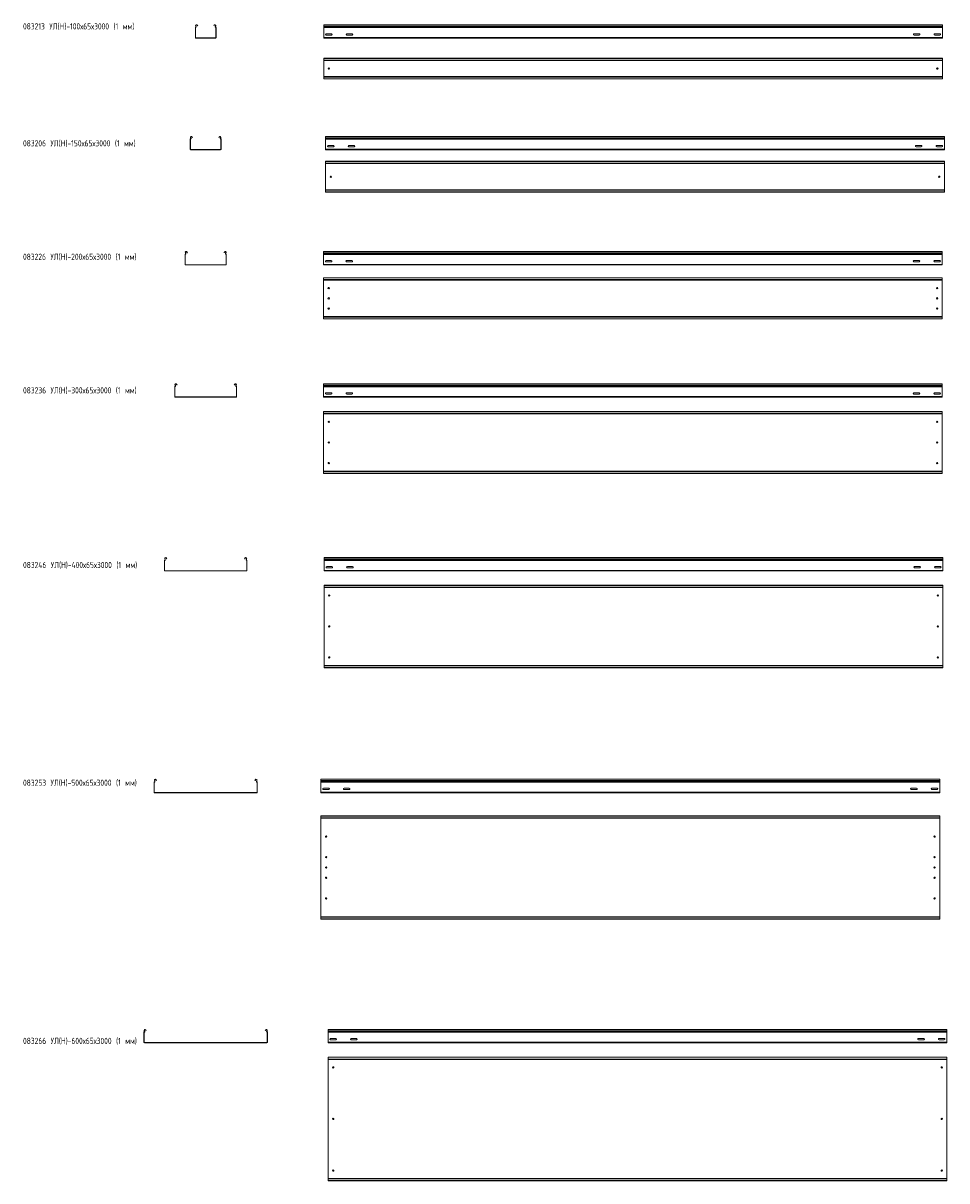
# Model space of a CAD drawing. Header units: millimetres. Extents: x -789 to 3689, y -6202 to -590.
import ezdxf

# ---------------------------------------------------------------- set-up
doc = ezdxf.new("R2010")
doc.units = ezdxf.units.MM
doc.styles.add('SLDTEXTSTYLE0', font='TXT', dxfattribs={"width": 0.7, "bigfont": 'bigfont'})

msp = doc.modelspace()

# ---------------------------------------------------------------- linework, layer by layer
at = {"color": 7, "linetype": 'Continuous', "lineweight": 15}
for p, q in [((47.2, -611.8), (46.2, -611.8)), ((46.2, -660), (46.2, -611.8)), ((47.2, -660), (47.2, -611.8)), ((47.5, -610.1), (47.8, -611)), ((48.6, -603.6), (47.7, -604.1)), ((49, -606.5), (47.7, -604.1)), ((49.9, -606), (48.6, -603.6)), ((49, -606.5), (49.9, -606)), ((55.6, -599.9), (54.8, -600.3)), ((54.8, -600.3), (56.5, -603.6)), ((55.6, -599.9), (57.4, -603.1)), ((57.4, -603.1), (56.5, -603.6)), ((135, -603.1), (136.7, -599.9)), ((135.8, -603.6), (135, -603.1)), ((135.8, -603.6), (137.6, -600.3)), ((137.6, -600.3), (136.7, -599.9)), ((143.8, -603.6), (142.5, -606)), ((142.5, -606), (143.4, -606.5)), ((144.6, -604.1), (143.4, -606.5)), ((144.6, -604.1), (143.8, -603.6)), ((144.9, -610.1), (144.6, -611)), ((146.2, -611.8), (145.2, -611.8)), ((145.2, -611.8), (145.2, -660)), ((146.2, -611.8), (146.2, -660)), ((3668.3, -597.5), (668.3, -597.5)), ((668.3, -604.1), (668.3, -597.5)), ((3668.3, -604.1), (668.3, -604.1)), ((668.3, -606.5), (668.3, -604.1)), ((3668.3, -606.5), (668.3, -606.5)), ((668.3, -610.1), (668.3, -606.5)), ((3668.3, -610.1), (668.3, -610.1)), ((668.3, -611.8), (668.3, -610.1)), ((3668.3, -611.8), (668.3, -611.8)), ((668.3, -660), (668.3, -611.8)), ((3668.3, -604.1), (3668.3, -597.5)), ((3668.3, -606.5), (3668.3, -604.1)), ((3668.3, -610.1), (3668.3, -606.5)), ((3668.3, -611.8), (3668.3, -610.1)), ((3668.3, -660), (3668.3, -611.8)), ((46.2, -660), (47.2, -660)), ((48.7, -661.5), (48.7, -662.5)), ((143.7, -661.5), (48.7, -661.5)), ((143.7, -662.5), (48.7, -662.5)), ((143.7, -662.5), (143.7, -661.5)), ((145.2, -660), (146.2, -660)), ((3668.3, -660), (668.3, -660)), ((668.3, -662.5), (668.3, -660)), ((3668.3, -662.5), (668.3, -662.5)), ((706, -641.2), (680.5, -641.2)), ((680.5, -647.7), (706, -647.7)), ((806, -641.2), (780.5, -641.2)), ((780.5, -647.7), (806, -647.7)), ((3530.5, -641.2), (3556, -641.2)), ((3556, -647.7), (3530.5, -647.7)), ((3630.5, -641.2), (3656, -641.2)), ((3656, -647.7), (3630.5, -647.7)), ((3668.3, -662.5), (3668.3, -660)), ((3668.3, -760.7), (668.3, -760.7)), ((668.3, -761.7), (668.3, -760.7)), ((3668.3, -761.7), (668.3, -761.7)), ((668.3, -770.2), (668.3, -761.7)), ((3668.3, -770.2), (668.3, -770.2)), ((668.3, -772), (668.3, -770.2)), ((3668.3, -772), (668.3, -772)), ((668.3, -772), (668.3, -849.5)), ((3668.3, -761.7), (3668.3, -760.7)), ((3668.3, -770.2), (3668.3, -761.7)), ((3668.3, -772), (3668.3, -770.2)), ((3668.3, -772), (3668.3, -849.5)), ((3668.3, -849.5), (668.3, -849.5)), ((668.3, -851.3), (668.3, -849.5)), ((3668.3, -851.3), (668.3, -851.3)), ((668.3, -859.7), (668.3, -851.3)), ((668.3, -859.7), (3668.3, -859.7)), ((668.3, -860.7), (668.3, -859.7)), ((3668.3, -860.7), (668.3, -860.7)), ((3668.3, -851.3), (3668.3, -849.5)), ((3668.3, -859.7), (3668.3, -851.3)), ((3668.3, -860.7), (3668.3, -859.7)), ((22.2, -1153.2), (21.2, -1153.2)), ((21.2, -1201.4), (21.2, -1153.2)), ((22.2, -1201.4), (22.2, -1153.2)), ((22.5, -1151.4), (22.8, -1152.4)), ((23.6, -1145), (22.7, -1145.5)), ((24, -1147.9), (22.7, -1145.5)), ((24.9, -1147.4), (23.6, -1145)), ((24, -1147.9), (24.9, -1147.4)), ((30.6, -1141.2), (29.8, -1141.7)), ((29.8, -1141.7), (31.5, -1145)), ((30.6, -1141.2), (32.4, -1144.5)), ((32.4, -1144.5), (31.5, -1145)), ((160, -1144.5), (161.7, -1141.2)), ((160.8, -1145), (160, -1144.5)), ((160.8, -1145), (162.6, -1141.7)), ((162.6, -1141.7), (161.7, -1141.2)), ((168.8, -1145), (167.5, -1147.4)), ((167.5, -1147.4), (168.4, -1147.9)), ((169.6, -1145.5), (168.4, -1147.9)), ((169.6, -1145.5), (168.8, -1145)), ((169.9, -1151.4), (169.6, -1152.4)), ((171.2, -1153.2), (170.2, -1153.2)), ((170.2, -1153.2), (170.2, -1201.4)), ((171.2, -1153.2), (171.2, -1201.4)), ((3677.8, -1138.9), (677.8, -1138.9)), ((677.8, -1145.5), (677.8, -1138.9)), ((3677.8, -1145.5), (677.8, -1145.5)), ((677.8, -1147.9), (677.8, -1145.5)), ((3677.8, -1147.9), (677.8, -1147.9)), ((677.8, -1151.4), (677.8, -1147.9)), ((3677.8, -1151.4), (677.8, -1151.4)), ((677.8, -1153.2), (677.8, -1151.4)), ((3677.8, -1153.2), (677.8, -1153.2)), ((677.8, -1201.4), (677.8, -1153.2)), ((3677.8, -1145.5), (3677.8, -1138.9)), ((3677.8, -1147.9), (3677.8, -1145.5)), ((3677.8, -1151.4), (3677.8, -1147.9)), ((3677.8, -1153.2), (3677.8, -1151.4)), ((3677.8, -1201.4), (3677.8, -1153.2)), ((21.2, -1201.4), (22.2, -1201.4)), ((23.7, -1202.9), (23.7, -1203.9)), ((168.7, -1202.9), (23.7, -1202.9)), ((168.7, -1203.9), (23.7, -1203.9)), ((168.7, -1203.9), (168.7, -1202.9)), ((170.2, -1201.4), (171.2, -1201.4)), ((3677.8, -1201.4), (677.8, -1201.4)), ((677.8, -1203.9), (677.8, -1201.4)), ((3677.8, -1203.9), (677.8, -1203.9)), ((715.6, -1182.6), (690.1, -1182.6)), ((690.1, -1189.1), (715.6, -1189.1)), ((815.6, -1182.6), (790.1, -1182.6)), ((790.1, -1189.1), (815.6, -1189.1)), ((3540.1, -1182.6), (3565.6, -1182.6)), ((3565.6, -1189.1), (3540.1, -1189.1)), ((3640.1, -1182.6), (3665.6, -1182.6)), ((3665.6, -1189.1), (3640.1, -1189.1)), ((3677.8, -1203.9), (3677.8, -1201.4)), ((3677.8, -1259.6), (677.8, -1259.6)), ((677.8, -1260.6), (677.8, -1259.6)), ((3677.8, -1260.6), (677.8, -1260.6)), ((677.8, -1269.1), (677.8, -1260.6)), ((3677.8, -1269.1), (677.8, -1269.1)), ((677.8, -1270.8), (677.8, -1269.1)), ((3677.8, -1270.8), (677.8, -1270.8)), ((677.8, -1270.8), (677.8, -1398.4)), ((3677.8, -1260.6), (3677.8, -1259.6)), ((3677.8, -1269.1), (3677.8, -1260.6)), ((3677.8, -1270.8), (3677.8, -1269.1)), ((3677.8, -1270.8), (3677.8, -1398.4)), ((3677.8, -1398.4), (677.8, -1398.4)), ((677.8, -1400.1), (677.8, -1398.4)), ((3677.8, -1400.1), (677.8, -1400.1)), ((677.8, -1408.6), (677.8, -1400.1)), ((3677.8, -1400.1), (3677.8, -1398.4)), ((3677.8, -1408.6), (3677.8, -1400.1)), ((677.8, -1408.6), (3677.8, -1408.6)), ((677.8, -1409.6), (677.8, -1408.6)), ((3677.8, -1409.6), (677.8, -1409.6)), ((3677.8, -1409.6), (3677.8, -1408.6)), ((-2.8, -1711.7), (-3.8, -1711.7)), ((-3.8, -1759.8), (-3.8, -1711.7)), ((-2.8, -1759.8), (-2.8, -1711.7)), ((-2.5, -1709.9), (-2.2, -1710.9)), ((-1.4, -1703.5), (-2.3, -1704)), ((-1, -1706.3), (-2.3, -1704)), ((-0.1, -1705.9), (-1.4, -1703.5)), ((-1, -1706.3), (-0.1, -1705.9)), ((5.6, -1699.7), (4.8, -1700.2)), ((4.8, -1700.2), (5.1, -1700.8)), ((5.1, -1700.8), (6, -1700.3)), ((6.5, -1703.5), (5.1, -1700.8)), ((5.6, -1699.7), (6, -1700.3)), ((6, -1700.3), (7.4, -1703)), ((7.4, -1703), (6.5, -1703.5)), ((185, -1703), (186.4, -1700.3)), ((185.8, -1703.5), (185, -1703)), ((187.3, -1700.8), (185.8, -1703.5)), ((186.4, -1700.3), (186.7, -1699.7)), ((186.4, -1700.3), (187.3, -1700.8)), ((187.6, -1700.2), (186.7, -1699.7)), ((187.3, -1700.8), (187.6, -1700.2)), ((193.8, -1703.5), (192.5, -1705.9)), ((192.5, -1705.9), (193.4, -1706.3)), ((194.6, -1704), (193.4, -1706.3)), ((194.6, -1704), (193.8, -1703.5)), ((194.9, -1709.9), (194.6, -1710.9)), ((196.2, -1711.7), (195.2, -1711.7)), ((195.2, -1711.7), (195.2, -1759.8)), ((196.2, -1711.7), (196.2, -1759.8)), ((3667.4, -1697.3), (667.4, -1697.3)), ((667.4, -1704), (667.4, -1697.3)), ((3667.4, -1704), (667.4, -1704)), ((667.4, -1706.3), (667.4, -1704)), ((3667.4, -1706.3), (667.4, -1706.3)), ((667.4, -1709.9), (667.4, -1706.3)), ((3667.4, -1709.9), (667.4, -1709.9)), ((667.4, -1711.7), (667.4, -1709.9)), ((3667.4, -1711.7), (667.4, -1711.7)), ((667.4, -1759.8), (667.4, -1711.7)), ((3667.4, -1704), (3667.4, -1697.3)), ((3667.4, -1706.3), (3667.4, -1704)), ((3667.4, -1709.9), (3667.4, -1706.3)), ((3667.4, -1711.7), (3667.4, -1709.9)), ((3667.4, -1759.8), (3667.4, -1711.7)), ((-3.8, -1759.8), (-2.8, -1759.8)), ((-1.3, -1761.3), (-1.3, -1762.3)), ((193.7, -1761.3), (-1.3, -1761.3)), ((193.7, -1762.3), (-1.3, -1762.3)), ((193.7, -1762.3), (193.7, -1761.3)), ((195.2, -1759.8), (196.2, -1759.8)), ((3667.4, -1759.8), (667.4, -1759.8)), ((667.4, -1762.3), (667.4, -1759.8)), ((3667.4, -1762.3), (667.4, -1762.3)), ((705.1, -1741.1), (679.6, -1741.1)), ((679.6, -1747.6), (705.1, -1747.6)), ((805.1, -1741.1), (779.6, -1741.1)), ((779.6, -1747.6), (805.1, -1747.6)), ((3529.6, -1741.1), (3555.1, -1741.1)), ((3555.1, -1747.6), (3529.6, -1747.6)), ((3629.6, -1741.1), (3655.1, -1741.1)), ((3655.1, -1747.6), (3629.6, -1747.6)), ((3667.4, -1762.3), (3667.4, -1759.8)), ((3667.4, -1824.2), (667.4, -1824.2)), ((667.4, -1825.2), (667.4, -1824.2)), ((3667.4, -1825.2), (667.4, -1825.2)), ((667.4, -1833.6), (667.4, -1825.2)), ((3667.4, -1833.6), (667.4, -1833.6)), ((667.4, -1834), (667.4, -1833.6)), ((667.4, -1834), (670.4, -1835.4)), ((667.4, -1834), (667.4, -2014.4)), ((3664.4, -1835.4), (670.4, -1835.4)), ((3664.4, -1835.4), (3667.4, -1834)), ((3667.4, -1825.2), (3667.4, -1824.2)), ((3667.4, -1833.6), (3667.4, -1825.2)), ((3667.4, -1834), (3667.4, -1833.6)), ((3667.4, -1834), (3667.4, -2014.4)), ((670.4, -2013), (667.4, -2014.4)), ((667.4, -2014.7), (667.4, -2014.4)), ((3667.4, -2014.7), (667.4, -2014.7)), ((667.4, -2023.2), (667.4, -2014.7)), ((3664.4, -2013), (670.4, -2013)), ((3667.4, -2014.4), (3664.4, -2013)), ((3667.4, -2014.7), (3667.4, -2014.4)), ((3667.4, -2023.2), (3667.4, -2014.7)), ((667.4, -2023.2), (3667.4, -2023.2)), ((667.4, -2024.2), (667.4, -2023.2)), ((3667.4, -2024.2), (667.4, -2024.2)), ((3667.4, -2024.2), (3667.4, -2023.2)), ((-52.8, -2352.5), (-53.8, -2352.5)), ((-53.8, -2400.7), (-53.8, -2352.5)), ((-52.8, -2400.7), (-52.8, -2352.5)), ((-52.5, -2350.8), (-52.2, -2351.8)), ((-51.4, -2344.4), (-52.3, -2344.8)), ((-51, -2347.2), (-52.3, -2344.8)), ((-50.1, -2346.8), (-51.4, -2344.4)), ((-51, -2347.2), (-50.1, -2346.8)), ((-44.4, -2340.6), (-45.2, -2341.1)), ((-45.2, -2341.1), (-44.9, -2341.7)), ((-44.9, -2341.7), (-44, -2341.2)), ((-43.5, -2344.3), (-44.9, -2341.7)), ((-44.4, -2340.6), (-44, -2341.2)), ((-44, -2341.2), (-42.6, -2343.9)), ((-42.6, -2343.9), (-43.5, -2344.3)), ((235, -2343.9), (236.4, -2341.2)), ((235.8, -2344.3), (235, -2343.9)), ((237.3, -2341.7), (235.8, -2344.3)), ((236.4, -2341.2), (236.7, -2340.6)), ((236.4, -2341.2), (237.3, -2341.7)), ((237.6, -2341.1), (236.7, -2340.6)), ((237.3, -2341.7), (237.6, -2341.1)), ((243.8, -2344.4), (242.5, -2346.8)), ((242.5, -2346.8), (243.4, -2347.2)), ((244.6, -2344.8), (243.4, -2347.2)), ((244.6, -2344.8), (243.8, -2344.4)), ((244.9, -2350.8), (244.6, -2351.8)), ((246.2, -2352.5), (245.2, -2352.5)), ((245.2, -2352.5), (245.2, -2400.7)), ((246.2, -2352.5), (246.2, -2400.7)), ((3667.5, -2338.2), (667.5, -2338.2)), ((667.5, -2344.8), (667.5, -2338.2)), ((3667.5, -2344.8), (667.5, -2344.8)), ((667.5, -2347.2), (667.5, -2344.8)), ((3667.5, -2347.2), (667.5, -2347.2)), ((667.5, -2350.8), (667.5, -2347.2)), ((3667.5, -2350.8), (667.5, -2350.8)), ((667.5, -2352.5), (667.5, -2350.8)), ((3667.5, -2352.5), (667.5, -2352.5)), ((667.5, -2400.7), (667.5, -2352.5)), ((3667.5, -2344.8), (3667.5, -2338.2)), ((3667.5, -2347.2), (3667.5, -2344.8)), ((3667.5, -2350.8), (3667.5, -2347.2)), ((3667.5, -2352.5), (3667.5, -2350.8)), ((3667.5, -2400.7), (3667.5, -2352.5)), ((-53.8, -2400.7), (-52.8, -2400.7)), ((-51.3, -2402.2), (-51.3, -2403.2)), ((243.7, -2402.2), (-51.3, -2402.2)), ((243.7, -2403.2), (-51.3, -2403.2)), ((243.7, -2403.2), (243.7, -2402.2)), ((245.2, -2400.7), (246.2, -2400.7)), ((3667.5, -2400.7), (667.5, -2400.7)), ((667.5, -2403.2), (667.5, -2400.7)), ((3667.5, -2403.2), (667.5, -2403.2)), ((705.2, -2382), (679.7, -2382)), ((679.7, -2388.5), (705.2, -2388.5)), ((805.2, -2382), (779.7, -2382)), ((779.7, -2388.5), (805.2, -2388.5)), ((3529.7, -2382), (3555.2, -2382)), ((3555.2, -2388.5), (3529.7, -2388.5)), ((3629.7, -2382), (3655.2, -2382)), ((3655.2, -2388.5), (3629.7, -2388.5)), ((3667.5, -2403.2), (3667.5, -2400.7)), ((3667.5, -2473), (667.5, -2473)), ((667.5, -2474), (667.5, -2473)), ((3667.5, -2474), (667.5, -2474)), ((667.5, -2482.5), (667.5, -2474)), ((3667.5, -2482.5), (667.5, -2482.5)), ((667.5, -2482.8), (667.5, -2482.5)), ((667.5, -2482.8), (670.5, -2484.2)), ((667.5, -2482.8), (667.5, -2763.2)), ((3664.5, -2484.2), (670.5, -2484.2)), ((3664.5, -2484.2), (3667.5, -2482.8)), ((3667.5, -2474), (3667.5, -2473)), ((3667.5, -2482.5), (3667.5, -2474)), ((3667.5, -2482.8), (3667.5, -2482.5)), ((3667.5, -2482.8), (3667.5, -2763.2)), ((670.5, -2761.8), (667.5, -2763.2)), ((667.5, -2763.6), (667.5, -2763.2)), ((3667.5, -2763.6), (667.5, -2763.6)), ((667.5, -2772), (667.5, -2763.6)), ((667.5, -2772), (3667.5, -2772)), ((667.5, -2773), (667.5, -2772)), ((3667.5, -2773), (667.5, -2773)), ((3664.5, -2761.8), (670.5, -2761.8)), ((3667.5, -2763.2), (3664.5, -2761.8)), ((3667.5, -2763.6), (3667.5, -2763.2)), ((3667.5, -2772), (3667.5, -2763.6)), ((3667.5, -2773), (3667.5, -2772)), ((-102.8, -3195.3), (-103.8, -3195.3)), ((-103.8, -3243.5), (-103.8, -3195.3)), ((-102.8, -3243.5), (-102.8, -3195.3)), ((-102.5, -3193.6), (-102.2, -3194.5)), ((-101.4, -3187.1), (-102.3, -3187.6)), ((-101, -3190), (-102.3, -3187.6)), ((-100.1, -3189.5), (-101.4, -3187.1)), ((-101, -3190), (-100.1, -3189.5)), ((-94.4, -3183.4), (-95.2, -3183.8)), ((-95.2, -3183.8), (-94.9, -3184.5)), ((-94.9, -3184.5), (-94, -3184)), ((-93.5, -3187.1), (-94.9, -3184.5)), ((-94.4, -3183.4), (-94, -3184)), ((-94, -3184), (-92.6, -3186.6)), ((-92.6, -3186.6), (-93.5, -3187.1)), ((285, -3186.6), (286.4, -3184)), ((285.8, -3187.1), (285, -3186.6)), ((287.3, -3184.5), (285.8, -3187.1)), ((286.4, -3184), (286.7, -3183.4)), ((286.4, -3184), (287.3, -3184.5)), ((287.6, -3183.8), (286.7, -3183.4)), ((287.3, -3184.5), (287.6, -3183.8)), ((293.8, -3187.1), (292.5, -3189.5)), ((292.5, -3189.5), (293.4, -3190)), ((294.6, -3187.6), (293.4, -3190)), ((294.6, -3187.6), (293.8, -3187.1)), ((294.9, -3193.6), (294.6, -3194.5)), ((296.2, -3195.3), (295.2, -3195.3)), ((295.2, -3195.3), (295.2, -3243.5)), ((296.2, -3195.3), (296.2, -3243.5)), ((3670.6, -3181), (670.6, -3181)), ((670.6, -3187.6), (670.6, -3181)), ((3670.6, -3187.6), (670.6, -3187.6)), ((670.6, -3190), (670.6, -3187.6)), ((3670.6, -3190), (670.6, -3190)), ((670.6, -3193.6), (670.6, -3190)), ((3670.6, -3193.6), (670.6, -3193.6)), ((670.6, -3195.3), (670.6, -3193.6)), ((3670.6, -3195.3), (670.6, -3195.3)), ((670.6, -3243.5), (670.6, -3195.3)), ((3670.6, -3187.6), (3670.6, -3181)), ((3670.6, -3190), (3670.6, -3187.6)), ((3670.6, -3193.6), (3670.6, -3190)), ((3670.6, -3195.3), (3670.6, -3193.6)), ((3670.6, -3243.5), (3670.6, -3195.3)), ((-103.8, -3243.5), (-102.8, -3243.5)), ((-101.3, -3245), (-101.3, -3246)), ((293.7, -3245), (-101.3, -3245)), ((293.7, -3246), (-101.3, -3246)), ((293.7, -3246), (293.7, -3245)), ((295.2, -3243.5), (296.2, -3243.5)), ((3670.6, -3243.5), (670.6, -3243.5)), ((670.6, -3246), (670.6, -3243.5)), ((3670.6, -3246), (670.6, -3246)), ((708.4, -3224.7), (682.9, -3224.7)), ((682.9, -3231.2), (708.4, -3231.2)), ((808.4, -3224.7), (782.9, -3224.7)), ((782.9, -3231.2), (808.4, -3231.2)), ((3532.9, -3224.7), (3558.4, -3224.7)), ((3558.4, -3231.2), (3532.9, -3231.2)), ((3632.9, -3224.7), (3658.4, -3224.7)), ((3658.4, -3231.2), (3632.9, -3231.2)), ((3670.6, -3246), (3670.6, -3243.5)), ((3670.6, -3314.7), (670.6, -3314.7)), ((670.6, -3315.7), (670.6, -3314.7)), ((3670.6, -3315.7), (670.6, -3315.7)), ((670.6, -3324.2), (670.6, -3315.7)), ((3670.6, -3324.2), (670.6, -3324.2)), ((670.6, -3324.5), (670.6, -3324.2)), ((670.6, -3324.5), (673.6, -3325.9)), ((670.6, -3324.5), (670.6, -3704.9)), ((3667.6, -3325.9), (673.6, -3325.9)), ((3667.6, -3325.9), (3670.6, -3324.5)), ((3670.6, -3315.7), (3670.6, -3314.7)), ((3670.6, -3324.2), (3670.6, -3315.7)), ((3670.6, -3324.5), (3670.6, -3324.2)), ((3670.6, -3324.5), (3670.6, -3704.9)), ((673.6, -3703.5), (670.6, -3704.9)), ((3667.6, -3703.5), (673.6, -3703.5)), ((3670.6, -3704.9), (3667.6, -3703.5)), ((670.6, -3705.3), (670.6, -3704.9)), ((3670.6, -3705.3), (670.6, -3705.3)), ((670.6, -3713.7), (670.6, -3705.3)), ((670.6, -3713.7), (3670.6, -3713.7)), ((670.6, -3714.7), (670.6, -3713.7)), ((3670.6, -3714.7), (670.6, -3714.7)), ((3670.6, -3705.3), (3670.6, -3704.9)), ((3670.6, -3713.7), (3670.6, -3705.3)), ((3670.6, -3714.7), (3670.6, -3713.7)), ((-151.4, -4261.9), (-152.3, -4262.4)), ((-151, -4264.8), (-152.3, -4262.4)), ((-150.1, -4264.3), (-151.4, -4261.9)), ((-151, -4264.8), (-150.1, -4264.3)), ((-144.4, -4258.2), (-145.2, -4258.6)), ((-145.2, -4258.6), (-144.9, -4259.3)), ((-144.9, -4259.3), (-144, -4258.8)), ((-143.5, -4261.9), (-144.9, -4259.3)), ((-144.4, -4258.2), (-144, -4258.8)), ((-144, -4258.8), (-142.6, -4261.4)), ((-142.6, -4261.4), (-143.5, -4261.9)), ((335, -4261.4), (336.4, -4258.8)), ((335.8, -4261.9), (335, -4261.4)), ((337.3, -4259.3), (335.8, -4261.9)), ((336.4, -4258.8), (336.7, -4258.2)), ((336.4, -4258.8), (337.3, -4259.3)), ((337.6, -4258.6), (336.7, -4258.2)), ((337.3, -4259.3), (337.6, -4258.6)), ((343.8, -4261.9), (342.5, -4264.3)), ((342.5, -4264.3), (343.4, -4264.8)), ((344.6, -4262.4), (343.4, -4264.8)), ((344.6, -4262.4), (343.8, -4261.9)), ((3654.8, -4255.8), (654.8, -4255.8)), ((654.8, -4262.4), (654.8, -4255.8)), ((3654.8, -4262.4), (654.8, -4262.4)), ((654.8, -4264.8), (654.8, -4262.4)), ((3654.8, -4264.8), (654.8, -4264.8)), ((654.8, -4268.4), (654.8, -4264.8)), ((3654.8, -4262.4), (3654.8, -4255.8)), ((3654.8, -4264.8), (3654.8, -4262.4)), ((3654.8, -4268.4), (3654.8, -4264.8)), ((-152.8, -4270.1), (-153.8, -4270.1)), ((-153.8, -4318.3), (-153.8, -4270.1)), ((-153.8, -4318.3), (-152.8, -4318.3)), ((-152.8, -4318.3), (-152.8, -4270.1)), ((-152.5, -4268.4), (-152.2, -4269.3)), ((-151.3, -4319.8), (-151.3, -4320.8)), ((343.7, -4319.8), (-151.3, -4319.8)), ((343.7, -4320.8), (-151.3, -4320.8)), ((343.7, -4320.8), (343.7, -4319.8)), ((344.9, -4268.4), (344.6, -4269.3)), ((346.2, -4270.1), (345.2, -4270.1)), ((345.2, -4270.1), (345.2, -4318.3)), ((345.2, -4318.3), (346.2, -4318.3)), ((346.2, -4270.1), (346.2, -4318.3)), ((3654.8, -4268.4), (654.8, -4268.4)), ((654.8, -4270.1), (654.8, -4268.4)), ((3654.8, -4270.1), (654.8, -4270.1)), ((654.8, -4318.3), (654.8, -4270.1)), ((3654.8, -4318.3), (654.8, -4318.3)), ((654.8, -4320.8), (654.8, -4318.3)), ((3654.8, -4320.8), (654.8, -4320.8)), ((692.5, -4299.5), (667, -4299.5)), ((667, -4306), (692.5, -4306)), ((792.5, -4299.5), (767, -4299.5)), ((767, -4306), (792.5, -4306)), ((3517, -4299.5), (3542.5, -4299.5)), ((3542.5, -4306), (3517, -4306)), ((3617, -4299.5), (3642.5, -4299.5)), ((3642.5, -4306), (3617, -4306)), ((3654.8, -4270.1), (3654.8, -4268.4)), ((3654.8, -4318.3), (3654.8, -4270.1)), ((3654.8, -4320.8), (3654.8, -4318.3)), ((3654.8, -4433.3), (654.8, -4433.3)), ((654.8, -4434.3), (654.8, -4433.3)), ((3654.8, -4434.3), (3654.8, -4433.3)), ((3654.8, -4434.3), (654.8, -4434.3)), ((654.8, -4442.8), (654.8, -4434.3)), ((3654.8, -4442.8), (654.8, -4442.8)), ((654.8, -4443.1), (654.8, -4442.8)), ((654.8, -4443.1), (657.8, -4444.5)), ((654.8, -4443.1), (654.8, -4923.5)), ((3651.8, -4444.5), (657.8, -4444.5)), ((3651.8, -4444.5), (3654.8, -4443.1)), ((3654.8, -4442.8), (3654.8, -4434.3)), ((3654.8, -4443.1), (3654.8, -4442.8)), ((3654.8, -4443.1), (3654.8, -4923.5)), ((657.8, -4922.1), (654.8, -4923.5)), ((654.8, -4923.8), (654.8, -4923.5)), ((3654.8, -4923.8), (654.8, -4923.8)), ((654.8, -4932.3), (654.8, -4923.8)), ((654.8, -4932.3), (3654.8, -4932.3)), ((654.8, -4933.3), (654.8, -4932.3)), ((3654.8, -4933.3), (654.8, -4933.3)), ((3651.8, -4922.1), (657.8, -4922.1)), ((3654.8, -4923.5), (3651.8, -4922.1)), ((3654.8, -4923.8), (3654.8, -4923.5)), ((3654.8, -4932.3), (3654.8, -4923.8)), ((3654.8, -4933.3), (3654.8, -4932.3)), ((-202.3, -5482.3), (-203.8, -5482.3)), ((-203.8, -5530), (-203.8, -5482.3)), ((-202.5, -5480.6), (-202.1, -5482.1)), ((-201, -5474), (-202.3, -5474.7)), ((-201, -5477), (-202.3, -5474.7)), ((-202.3, -5530), (-202.3, -5482.3)), ((-199.7, -5476.3), (-201, -5474)), ((-201, -5477), (-199.7, -5476.3)), ((-194.4, -5470.4), (-195.7, -5471.1)), ((-195.7, -5471.1), (-193.9, -5474.4)), ((-194.4, -5470.4), (-192.6, -5473.7)), ((-192.6, -5473.7), (-193.9, -5474.4)), ((385, -5473.7), (386.7, -5470.4)), ((386.3, -5474.4), (385, -5473.7)), ((386.3, -5474.4), (388, -5471.1)), ((388, -5471.1), (386.7, -5470.4)), ((393.3, -5474), (392.1, -5476.3)), ((392.1, -5476.3), (393.4, -5477)), ((394.6, -5474.7), (393.3, -5474)), ((394.6, -5474.7), (393.4, -5477)), ((394.9, -5480.6), (394.5, -5482.1)), ((396.2, -5482.3), (394.7, -5482.3)), ((394.7, -5482.3), (394.7, -5530)), ((396.2, -5482.3), (396.2, -5530)), ((3689.4, -5468), (689.4, -5468)), ((689.4, -5474.7), (689.4, -5468)), ((3689.4, -5474.7), (689.4, -5474.7)), ((689.4, -5477), (689.4, -5474.7)), ((3689.4, -5477), (689.4, -5477)), ((689.4, -5480.6), (689.4, -5477)), ((3689.4, -5480.6), (689.4, -5480.6)), ((689.4, -5482.3), (689.4, -5480.6)), ((3689.4, -5482.3), (689.4, -5482.3)), ((689.4, -5530), (689.4, -5482.3)), ((3689.4, -5474.7), (3689.4, -5468)), ((3689.4, -5477), (3689.4, -5474.7)), ((3689.4, -5480.6), (3689.4, -5477)), ((3689.4, -5482.3), (3689.4, -5480.6)), ((3689.4, -5530), (3689.4, -5482.3)), ((-203.8, -5530), (-202.3, -5530)), ((-200.8, -5531.5), (-200.8, -5533)), ((393.2, -5531.5), (-200.8, -5531.5)), ((393.2, -5533), (-200.8, -5533)), ((393.2, -5533), (393.2, -5531.5)), ((394.7, -5530), (396.2, -5530)), ((3689.4, -5530), (689.4, -5530)), ((689.4, -5533), (689.4, -5530)), ((3689.4, -5533), (689.4, -5533)), ((727.2, -5511.8), (701.7, -5511.8)), ((701.7, -5518.3), (727.2, -5518.3)), ((827.2, -5511.8), (801.7, -5511.8)), ((801.7, -5518.3), (827.2, -5518.3)), ((3551.7, -5511.8), (3577.2, -5511.8)), ((3577.2, -5518.3), (3551.7, -5518.3)), ((3651.7, -5511.8), (3677.2, -5511.8)), ((3677.2, -5518.3), (3651.7, -5518.3)), ((3689.4, -5533), (3689.4, -5530)), ((3689.4, -5602.5), (689.4, -5602.5)), ((689.4, -5603.5), (689.4, -5602.5)), ((3689.4, -5603.5), (689.4, -5603.5)), ((689.4, -5611.9), (689.4, -5603.5)), ((3689.4, -5611.9), (689.4, -5611.9)), ((689.4, -5613.7), (689.4, -5611.9)), ((3689.4, -5603.5), (3689.4, -5602.5)), ((3689.4, -5611.9), (3689.4, -5603.5)), ((3689.4, -5613.7), (3689.4, -5611.9)), ((3689.4, -5613.7), (689.4, -5613.7)), ((689.4, -5613.7), (689.4, -6191.3)), ((3689.4, -5613.7), (3689.4, -6191.3)), ((3689.4, -6191.3), (689.4, -6191.3)), ((689.4, -6193), (689.4, -6191.3)), ((3689.4, -6193), (689.4, -6193)), ((689.4, -6201.5), (689.4, -6193)), ((689.4, -6201.5), (3689.4, -6201.5)), ((689.4, -6202.5), (689.4, -6201.5)), ((3689.4, -6202.5), (689.4, -6202.5)), ((3689.4, -6193), (3689.4, -6191.3)), ((3689.4, -6201.5), (3689.4, -6193)), ((3689.4, -6202.5), (3689.4, -6201.5))]:
    msp.add_line(p, q, dxfattribs=at)
for centre in [(693.3, -810.7), (3643.3, -810.7), (702.8, -1334.6), (3652.8, -1334.6), (692.4, -1874.2), (3642.4, -1874.2), (692.4, -1924.2), (3642.4, -1924.2), (692.4, -1974.2), (3642.4, -1974.2), (692.5, -2523), (3642.5, -2523), (692.5, -2623), (3642.5, -2623), (692.5, -2723), (3642.5, -2723), (695.6, -3364.7), (3645.6, -3364.7), (695.6, -3514.7), (3645.6, -3514.7), (695.6, -3664.7), (3645.6, -3664.7), (679.8, -4533.3), (3629.8, -4533.3), (679.8, -4633.3), (3629.8, -4633.3), (679.8, -4683.3), (3629.8, -4683.3), (679.8, -4733.3), (3629.8, -4733.3), (679.8, -4833.3), (3629.8, -4833.3), (714.4, -5652.5), (3664.4, -5652.5), (714.4, -5902.5), (3664.4, -5902.5), (714.4, -6152.5), (3664.4, -6152.5)]:
    msp.add_circle(centre, 3.25, dxfattribs=at)
for centre, radius, start, end in [((48, -611.8), 1.8, 106.2863, 180), ((51.7, -602), 4.5, 28.0725, 208.0725), ((48, -611.8), 0.8, 106.2863, 180), ((46.8, -607.7), 2.5, 286.2863, 28.0725), ((46.8, -607.7), 3.5, 286.2863, 28.0725), ((51.7, -602), 3.5, 28.0725, 208.0725), ((140.7, -602), 4.5, 331.9275, 151.9275), ((140.7, -602), 3.5, 331.9275, 151.9275), ((145.6, -607.7), 3.5, 151.9275, 253.7137), ((145.6, -607.7), 2.5, 151.9275, 253.7137), ((144.4, -611.8), 0.8, 0, 73.7137), ((144.4, -611.8), 1.8, 0, 73.7137), ((48.7, -660), 2.5, 180, 270), ((48.7, -660), 1.5, 180, 270), ((143.7, -660), 1.5, 270, 0), ((143.7, -660), 2.5, 270, 0), ((680.5, -644.5), 3.25, 90, 270), ((706, -644.5), 3.25, 270, 90), ((780.5, -644.5), 3.25, 90, 270), ((806, -644.5), 3.25, 270, 90), ((3530.5, -644.5), 3.25, 90, 270), ((3556, -644.5), 3.25, 270, 90), ((3630.5, -644.5), 3.25, 90, 270), ((3656, -644.5), 3.25, 270, 90), ((23, -1153.2), 1.8, 106.2863, 180), ((26.7, -1143.4), 4.5, 28.0725, 208.0725), ((23, -1153.2), 0.8, 106.2863, 180), ((21.8, -1149), 2.5, 286.2863, 28.0725), ((21.8, -1149), 3.5, 286.2863, 28.0725), ((26.7, -1143.4), 3.5, 28.0725, 208.0725), ((165.7, -1143.4), 4.5, 331.9275, 151.9275), ((165.7, -1143.4), 3.5, 331.9275, 151.9275), ((170.6, -1149), 3.5, 151.9275, 253.7137), ((170.6, -1149), 2.5, 151.9275, 253.7137), ((169.4, -1153.2), 0.8, 0, 73.7137), ((169.4, -1153.2), 1.8, 0, 73.7137), ((23.7, -1201.4), 2.5, 180, 270), ((23.7, -1201.4), 1.5, 180, 270), ((168.7, -1201.4), 1.5, 270, 0), ((168.7, -1201.4), 2.5, 270, 0), ((690.1, -1185.9), 3.25, 90, 270), ((715.6, -1185.9), 3.25, 270, 90), ((790.1, -1185.9), 3.25, 90, 270), ((815.6, -1185.9), 3.25, 270, 90), ((3540.1, -1185.9), 3.25, 90, 270), ((3565.6, -1185.9), 3.25, 270, 90), ((3640.1, -1185.9), 3.25, 90, 270), ((3665.6, -1185.9), 3.25, 270, 90), ((-2, -1711.7), 1.8, 106.2863, 180), ((1.7, -1701.8), 4.5, 28.0725, 208.0725), ((-2, -1711.7), 0.8, 106.2863, 180), ((-3.2, -1707.5), 2.5, 286.2863, 28.0725), ((-3.2, -1707.5), 3.5, 286.2863, 28.0725), ((1.7, -1701.8), 3.5, 28.0725, 208.0725), ((190.7, -1701.8), 4.5, 331.9275, 151.9275), ((190.7, -1701.8), 3.5, 331.9275, 151.9275), ((195.6, -1707.5), 3.5, 151.9275, 253.7137), ((195.6, -1707.5), 2.5, 151.9275, 253.7137), ((194.4, -1711.7), 0.8, 0, 73.7137), ((194.4, -1711.7), 1.8, 0, 73.7137), ((-1.3, -1759.8), 2.5, 180, 270), ((-1.3, -1759.8), 1.5, 180, 270), ((193.7, -1759.8), 2.5, 270, 0), ((193.7, -1759.8), 1.5, 270, 0), ((679.6, -1744.3), 3.25, 90, 270), ((705.1, -1744.3), 3.25, 270, 90), ((779.6, -1744.3), 3.25, 90, 270), ((805.1, -1744.3), 3.25, 270, 90), ((3529.6, -1744.3), 3.25, 90, 270), ((3555.1, -1744.3), 3.25, 270, 90), ((3629.6, -1744.3), 3.25, 90, 270), ((3655.1, -1744.3), 3.25, 270, 90), ((-52, -2352.5), 1.8, 106.2863, 180), ((-48.3, -2342.7), 4.5, 28.0725, 208.0725), ((-52, -2352.5), 0.8, 106.2863, 180), ((-53.2, -2348.4), 2.5, 286.2863, 28.0725), ((-53.2, -2348.4), 3.5, 286.2863, 28.0725), ((-48.3, -2342.7), 3.5, 28.0725, 208.0725), ((240.7, -2342.7), 4.5, 331.9275, 151.9275), ((240.7, -2342.7), 3.5, 331.9275, 151.9275), ((245.6, -2348.4), 3.5, 151.9275, 253.7137), ((245.6, -2348.4), 2.5, 151.9275, 253.7137), ((244.4, -2352.5), 0.8, 0, 73.7137), ((244.4, -2352.5), 1.8, 0, 73.7137), ((-51.3, -2400.7), 2.5, 180, 270), ((-51.3, -2400.7), 1.5, 180, 270), ((243.7, -2400.7), 2.5, 270, 0), ((243.7, -2400.7), 1.5, 270, 0), ((679.7, -2385.2), 3.25, 90, 270), ((705.2, -2385.2), 3.25, 270, 90), ((779.7, -2385.2), 3.25, 90, 270), ((805.2, -2385.2), 3.25, 270, 90), ((3529.7, -2385.2), 3.25, 90, 270), ((3555.2, -2385.2), 3.25, 270, 90), ((3629.7, -2385.2), 3.25, 90, 270), ((3655.2, -2385.2), 3.25, 270, 90), ((-102, -3195.3), 1.8, 106.2863, 180), ((-98.3, -3185.5), 4.5, 28.0725, 208.0725), ((-102, -3195.3), 0.8, 106.2863, 180), ((-103.2, -3191.2), 2.5, 286.2863, 28.0725), ((-103.2, -3191.2), 3.5, 286.2863, 28.0725), ((-98.3, -3185.5), 3.5, 28.0725, 208.0725), ((290.7, -3185.5), 4.5, 331.9275, 151.9275), ((290.7, -3185.5), 3.5, 331.9275, 151.9275), ((295.6, -3191.2), 3.5, 151.9275, 253.7137), ((295.6, -3191.2), 2.5, 151.9275, 253.7137), ((294.4, -3195.3), 0.8, 0, 73.7137), ((294.4, -3195.3), 1.8, 0, 73.7137), ((-101.3, -3243.5), 2.5, 180, 270), ((-101.3, -3243.5), 1.5, 180, 270), ((293.7, -3243.5), 2.5, 270, 0), ((293.7, -3243.5), 1.5, 270, 0), ((682.9, -3228), 3.25, 90, 270), ((708.4, -3228), 3.25, 270, 90), ((782.9, -3228), 3.25, 90, 270), ((808.4, -3228), 3.25, 270, 90), ((3532.9, -3228), 3.25, 90, 270), ((3558.4, -3228), 3.25, 270, 90), ((3632.9, -3228), 3.25, 90, 270), ((3658.4, -3228), 3.25, 270, 90), ((-148.3, -4260.3), 4.5, 28.0725, 208.0725), ((-153.2, -4266), 2.5, 286.2863, 28.0725), ((-153.2, -4266), 3.5, 286.2863, 28.0725), ((-148.3, -4260.3), 3.5, 28.0725, 208.0725), ((340.7, -4260.3), 4.5, 331.9275, 151.9275), ((340.7, -4260.3), 3.5, 331.9275, 151.9275), ((345.6, -4266), 3.5, 151.9275, 253.7137), ((345.6, -4266), 2.5, 151.9275, 253.7137), ((-152, -4270.1), 1.8, 106.2863, 180), ((-151.3, -4318.3), 2.5, 180, 270), ((-152, -4270.1), 0.8, 106.2863, 180), ((-151.3, -4318.3), 1.5, 180, 270), ((343.7, -4318.3), 1.5, 270, 0), ((343.7, -4318.3), 2.5, 270, 0), ((344.4, -4270.1), 0.8, 0, 73.7137), ((344.4, -4270.1), 1.8, 0, 73.7137), ((667, -4302.8), 3.25, 90, 270), ((692.5, -4302.8), 3.25, 270, 90), ((767, -4302.8), 3.25, 90, 270), ((792.5, -4302.8), 3.25, 270, 90), ((3517, -4302.8), 3.25, 90, 270), ((3542.5, -4302.8), 3.25, 270, 90), ((3617, -4302.8), 3.25, 90, 270), ((3642.5, -4302.8), 3.25, 270, 90), ((-202, -5482.3), 1.8, 106.2863, 180), ((-198.3, -5472.5), 4.5, 28.0725, 208.0725), ((-203.2, -5478.2), 2.5, 286.2863, 28.0725), ((-202, -5482.3), 0.3, 106.2863, 180), ((-203.2, -5478.2), 4, 286.2863, 28.0725), ((-198.3, -5472.5), 3, 28.0725, 208.0725), ((390.7, -5472.5), 4.5, 331.9275, 151.9275), ((390.7, -5472.5), 3, 331.9275, 151.9275), ((395.6, -5478.2), 4, 151.9275, 253.7137), ((395.6, -5478.2), 2.5, 151.9275, 253.7137), ((394.4, -5482.3), 0.3, 0, 73.7137), ((394.4, -5482.3), 1.8, 0, 73.7137), ((-200.8, -5530), 3, 180, 270), ((-200.8, -5530), 1.5, 180, 270), ((393.2, -5530), 1.5, 270, 0), ((393.2, -5530), 3, 270, 0), ((701.7, -5515), 3.25, 90, 270), ((727.2, -5515), 3.25, 270, 90), ((801.7, -5515), 3.25, 90, 270), ((827.2, -5515), 3.25, 270, 90), ((3551.7, -5515), 3.25, 90, 270), ((3577.2, -5515), 3.25, 270, 90), ((3651.7, -5515), 3.25, 90, 270), ((3677.2, -5515), 3.25, 270, 90)]:
    msp.add_arc(centre, radius, start, end, dxfattribs=at)

# ---------------------------------------------------------------- texts
at = {"color": 7, "linetype": 'Continuous', "lineweight": 0, "char_height": 30, "attachment_point": 1, "style": 'SLDTEXTSTYLE0'}
for s, insert in [('083213 \\M+18454\\M+1844C(\\M+1844E)-100\\M+1848765\\M+184873000 (1 \\M+1847D\\M+1847D)', (-789.4, -590.7)), ('083206 \\M+18454\\M+1844C(\\M+1844E)-150\\M+1848765\\M+184873000 (1 \\M+1847D\\M+1847D)', (-789.4, -1157.6)), ('083226 \\M+18454\\M+1844C(\\M+1844E)-200\\M+1848765\\M+184873000 (1 \\M+1847D\\M+1847D)', (-789.4, -1707.7)), ('083236 \\M+18454\\M+1844C(\\M+1844E)-300\\M+1848765\\M+184873000 (1 \\M+1847D\\M+1847D)', (-789.4, -2355.2)), ('083246 \\M+18454\\M+1844C(\\M+1844E)-400\\M+1848765\\M+184873000 (1 \\M+1847D\\M+1847D)', (-789.4, -3201.9)), ('083253 \\M+18454\\M+1844C(\\M+1844E)-500\\M+1848765\\M+184873000 (1 \\M+1847D\\M+1847D)', (-789.4, -4257.5)), ('083266 \\M+18454\\M+1844C(\\M+1844E)-600\\M+1848765\\M+184873000 (1 \\M+1847D\\M+1847D)', (-789.4, -5509))]:
    msp.add_mtext(s, dxfattribs=dict(at, insert=insert))

doc.saveas('drawing.dxf')
